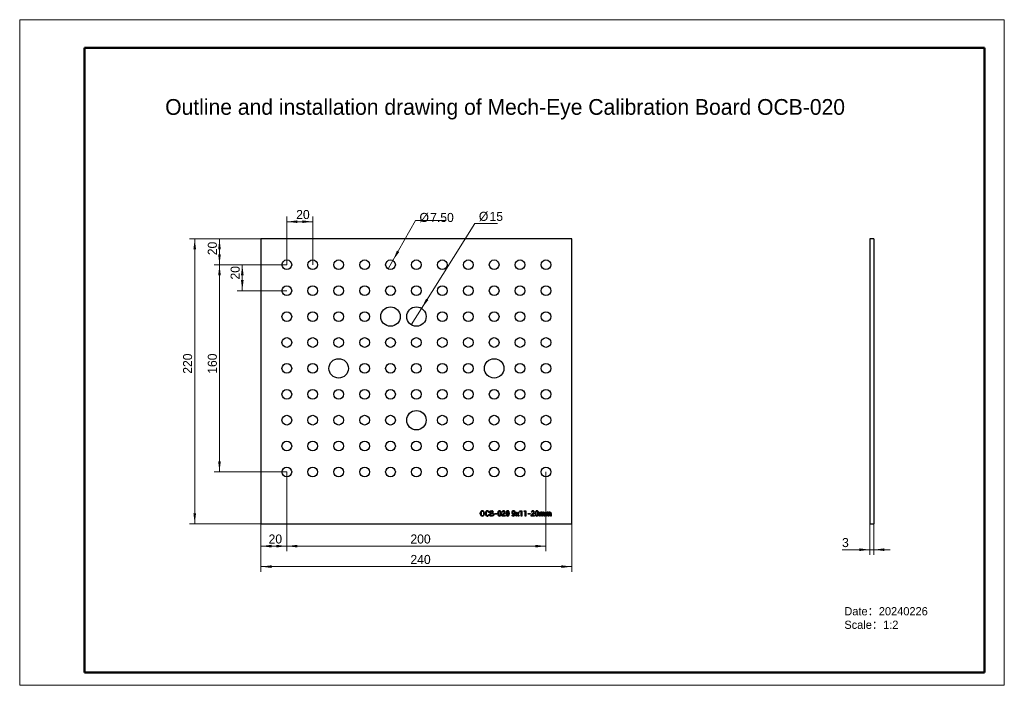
# Model space of a CAD drawing. Header units: millimetres. Extents: x 0 to 380, y 0 to 257.
import ezdxf

# ---------------------------------------------------------------- set-up
doc = ezdxf.new("R2010")
doc.units = ezdxf.units.MM
doc.layers.get('0').update_dxf_attribs({"lineweight": 18})
for name, color, linetype, lineweight in [('FORMAT', 7, 'Continuous', 18), ('LAYER1', 1, 'Continuous', 18), ('LAYER2', 2, 'Continuous', 18)]:
    doc.layers.add(name, color=color, linetype=linetype, lineweight=lineweight)
doc.styles.add('SLDTEXTSTYLE0', font='txt')
doc.styles.add('SLDTEXTSTYLE1', font='txt')
doc.styles.add('SLDTEXTSTYLE2', font='txt')
doc.dimstyles.new('SLDDIMSTYLE0', dxfattribs={"dimtxt": 3.5, "dimasz": 4.08, "dimexe": 0, "dimexo": 0.0625, "dimgap": 0.875, "dimtad": 1, "dimlfac": 2, "dimrnd": 1e-09, "dimzin": 12, "dimdsep": 46, "dimtxsty": 'SLDTEXTSTYLE2', "dimcen": 0.09, "dimdle": 8.16, "dimadec": 0, "dimazin": 3, "dimtfac": 1, "dimtofl": 0, "dimtmove": 0, "dimatfit": 3, "dimfxl": 0, "dimfrac": 2, "dimtolj": 1, "dimarcsym": 0})
doc.dimstyles.new('SLDDIMSTYLE1', dxfattribs={"dimtxt": 3.5, "dimasz": 4.08, "dimexe": 0, "dimexo": 0.0625, "dimgap": 0.875, "dimtad": 0, "dimtih": 1, "dimtoh": 1, "dimlfac": 2, "dimrnd": 1e-09, "dimzin": 12, "dimdsep": 46, "dimtxsty": 'SLDTEXTSTYLE2', "dimblk1": 'NONE', "dimsah": 1, "dimcen": 0, "dimdle": 8.16, "dimadec": 0, "dimazin": 3, "dimtfac": 1, "dimtmove": 0, "dimatfit": 3, "dimldrblk": 'NONE', "dimfxl": 0, "dimfrac": 2, "dimtolj": 1, "dimarcsym": 0})
doc.dimstyles.new('SLDDIMSTYLE2', dxfattribs={"dimtxt": 3.5, "dimasz": 4.08, "dimexe": 0, "dimexo": 0.0625, "dimgap": 0.875, "dimtad": 0, "dimtih": 1, "dimtoh": 1, "dimlfac": 2, "dimrnd": 1e-09, "dimzin": 4, "dimdsep": 46, "dimtxsty": 'SLDTEXTSTYLE2', "dimblk1": 'NONE', "dimsah": 1, "dimcen": 0, "dimdle": 8.16, "dimadec": 0, "dimazin": 1, "dimtfac": 1, "dimtmove": 0, "dimatfit": 3, "dimldrblk": 'NONE', "dimfxl": 0, "dimfrac": 2, "dimtolj": 1, "dimarcsym": 0})
doc.dimstyles.new('SLDDIMSTYLE3', dxfattribs={"dimtxt": 3.5, "dimasz": 4.08, "dimexe": 0, "dimexo": 0.0625, "dimgap": 0.875, "dimtad": 1, "dimlfac": 2, "dimrnd": 1e-09, "dimzin": 12, "dimdsep": 46, "dimtxsty": 'SLDTEXTSTYLE2', "dimcen": 0.09, "dimdle": 8.16, "dimadec": 0, "dimazin": 3, "dimtfac": 1, "dimtmove": 0, "dimatfit": 0, "dimfxl": 0, "dimfrac": 2, "dimtolj": 1, "dimarcsym": 0})

# ---------------------------------------------------------------- blocks, each defined once
blk = doc.blocks.new('SW_NOTE_0')
at = {"layer": 'FORMAT', "color": 0, "char_height": 3.175, "attachment_point": 1, "style": 'SLDTEXTSTYLE0'}
for s, insert, width in [('Date：20240226 ', (0, 3.69), 63.3216), ('Scale：1:2', (0, -1.54), 44.8067)]:
    blk.add_mtext(s, dxfattribs=dict(at, insert=insert, width=width))
blk = doc.blocks.new('*X4')
at = {"layer": 'FORMAT'}
for points in [[(93.1, 45.83), (97.18, 45.32), (97.18, 46.33)], [(213.1, 45.83), (209.02, 46.33), (209.02, 45.32)]]:
    blk.add_hatch(color=256, dxfattribs=at).paths.add_polyline_path(points, flags=0)
for p, q in [((93.1, 62.36), (93.1, 43.83)), ((213.1, 62.36), (213.1, 43.83)), ((93.1, 45.83), (213.1, 45.83))]:
    blk.add_line(p, q, dxfattribs=at)
at = {"layer": 'FORMAT', "insert": (150.79, 50.34), "char_height": 3.5, "width": 9.5596, "attachment_point": 1, "style": 'SLDTEXTSTYLE2'}
blk.add_mtext('240', dxfattribs=at)
blk = doc.blocks.new('*X5')
at = {"layer": 'FORMAT'}
for points in [[(67.55, 172.36), (67.04, 168.28), (68.05, 168.28)], [(67.55, 62.36), (68.05, 66.44), (67.04, 66.44)]]:
    blk.add_hatch(color=256, dxfattribs=at).paths.add_polyline_path(points, flags=0)
for p, q in [((93.1, 172.36), (65.55, 172.36)), ((67.55, 62.36), (67.55, 172.36)), ((93.1, 62.36), (65.55, 62.36))]:
    blk.add_line(p, q, dxfattribs=at)
at = {"layer": 'FORMAT', "insert": (63.03, 120.29), "char_height": 3.5, "width": 9.5596, "attachment_point": 1, "rotation": 90, "style": 'SLDTEXTSTYLE2'}
blk.add_mtext('220', dxfattribs=at)
blk = doc.blocks.new('*X6')
at = {"layer": 'FORMAT'}
for points in [[(93.1, 53.73), (97.18, 53.22), (97.18, 54.24)], [(103.1, 53.73), (99.02, 54.24), (99.02, 53.22)]]:
    blk.add_hatch(color=256, dxfattribs=at).paths.add_polyline_path(points, flags=0)
for p, q in [((103.1, 82.36), (103.1, 51.73)), ((93.1, 62.36), (93.1, 51.73)), ((103.1, 53.73), (93.1, 53.73))]:
    blk.add_line(p, q, dxfattribs=at)
at = {"layer": 'FORMAT', "insert": (96.05, 58.24), "char_height": 3.5, "width": 6.0402, "attachment_point": 1, "style": 'SLDTEXTSTYLE2'}
blk.add_mtext('20', dxfattribs=at)
blk = doc.blocks.new('*X7')
at = {"layer": 'FORMAT'}
for points in [[(77.1, 162.36), (76.59, 158.28), (77.6, 158.28)], [(77.1, 82.36), (77.6, 86.44), (76.59, 86.44)]]:
    blk.add_hatch(color=256, dxfattribs=at).paths.add_polyline_path(points, flags=0)
for p, q in [((103.1, 162.36), (75.1, 162.36)), ((77.1, 162.36), (77.1, 82.36)), ((103.1, 82.36), (75.1, 82.36))]:
    blk.add_line(p, q, dxfattribs=at)
at = {"layer": 'FORMAT', "insert": (72.58, 120.29), "char_height": 3.5, "width": 9.0069, "attachment_point": 1, "rotation": 90, "style": 'SLDTEXTSTYLE2'}
blk.add_mtext('160', dxfattribs=at)
blk = doc.blocks.new('*X8')
at = {"layer": 'FORMAT'}
blk.add_hatch(color=256, dxfattribs=at).paths.add_polyline_path([(155.09, 145.54), (157.68, 148.73), (156.82, 149.27)], flags=0)
for p, q in [((155.09, 145.54), (175.61, 178.28)), ((175.61, 178.28), (184.39, 178.28)), ((151.1, 139.18), (155.09, 145.54))]:
    blk.add_line(p, q, dxfattribs=at)
at = {"layer": 'FORMAT', "char_height": 3.5, "attachment_point": 1, "style": 'SLDTEXTSTYLE2'}
for s, insert, width in [('%%C', (177.2, 182.81), 3.6066), ('15', (181.31, 182.79), 5.41)]:
    blk.add_mtext(s, dxfattribs=dict(at, insert=insert, width=width))
blk = doc.blocks.new('_NONE')
blk = doc.blocks.new('*X9')
at = {"layer": 'FORMAT'}
for points in [[(77.1, 172.36), (76.59, 168.28), (77.6, 168.28)], [(77.1, 162.36), (77.6, 166.44), (76.59, 166.44)]]:
    blk.add_hatch(color=256, dxfattribs=at).paths.add_polyline_path(points, flags=0)
for p, q in [((93.1, 172.36), (75.1, 172.36)), ((77.1, 172.36), (77.1, 162.36)), ((103.1, 162.36), (75.1, 162.36))]:
    blk.add_line(p, q, dxfattribs=at)
at = {"layer": 'FORMAT', "insert": (72.58, 166.06), "char_height": 3.5, "width": 6.874, "attachment_point": 1, "rotation": 90, "style": 'SLDTEXTSTYLE2'}
blk.add_mtext('20', dxfattribs=at)
blk = doc.blocks.new('*X10')
at = {"layer": 'FORMAT'}
for points in [[(103.1, 179), (107.18, 178.49), (107.18, 179.51)], [(113.1, 179), (109.02, 179.51), (109.02, 178.49)]]:
    blk.add_hatch(color=256, dxfattribs=at).paths.add_polyline_path(points, flags=0)
for p, q in [((103.1, 162.36), (103.1, 181)), ((103.1, 179), (113.1, 179)), ((113.1, 162.36), (113.1, 181))]:
    blk.add_line(p, q, dxfattribs=at)
at = {"layer": 'FORMAT', "insert": (106.7, 183.51), "char_height": 3.5, "width": 6.0402, "attachment_point": 1, "style": 'SLDTEXTSTYLE2'}
blk.add_mtext('20', dxfattribs=at)
blk = doc.blocks.new('*X11')
at = {"layer": 'FORMAT'}
for points in [[(103.1, 53.73), (107.18, 53.22), (107.18, 54.24)], [(203.1, 53.73), (199.02, 54.24), (199.02, 53.22)]]:
    blk.add_hatch(color=256, dxfattribs=at).paths.add_polyline_path(points, flags=0)
for p, q in [((103.1, 82.36), (103.1, 51.73)), ((203.1, 82.36), (203.1, 51.73)), ((203.1, 53.73), (103.1, 53.73))]:
    blk.add_line(p, q, dxfattribs=at)
at = {"layer": 'FORMAT', "insert": (150.79, 58.24), "char_height": 3.5, "width": 9.5596, "attachment_point": 1, "style": 'SLDTEXTSTYLE2'}
blk.add_mtext('200', dxfattribs=at)
blk = doc.blocks.new('*X12')
at = {"layer": 'FORMAT'}
for points in [[(85.9, 162.36), (85.39, 158.28), (86.41, 158.28)], [(85.9, 152.36), (86.41, 156.44), (85.39, 156.44)]]:
    blk.add_hatch(color=256, dxfattribs=at).paths.add_polyline_path(points, flags=0)
for p, q in [((103.1, 162.36), (83.9, 162.36)), ((85.9, 152.36), (85.9, 162.36)), ((103.1, 152.36), (83.9, 152.36))]:
    blk.add_line(p, q, dxfattribs=at)
at = {"layer": 'FORMAT', "insert": (81.39, 156.67), "char_height": 3.5, "width": 6.874, "attachment_point": 1, "rotation": 90, "style": 'SLDTEXTSTYLE2'}
blk.add_mtext('20', dxfattribs=at)
blk = doc.blocks.new('*X13')
at = {"layer": 'FORMAT'}
blk.add_hatch(color=256, dxfattribs=at).paths.add_polyline_path([(144.02, 163.99), (146.46, 167.3), (145.58, 167.8)], flags=0)
for p, q in [((144.02, 163.99), (152.7, 179.41)), ((152.7, 179.41), (164.54, 179.41)), ((142.18, 160.73), (144.02, 163.99))]:
    blk.add_line(p, q, dxfattribs=at)
at = {"layer": 'FORMAT', "char_height": 3.5, "attachment_point": 1, "style": 'SLDTEXTSTYLE2'}
for s, insert, width in [('%%C', (154.29, 182.39), 3.6066), ('7.50', (158.4, 182.38), 13.1468)]:
    blk.add_mtext(s, dxfattribs=dict(at, insert=insert, width=width))
blk = doc.blocks.new('*X14')
at = {"layer": 'FORMAT'}
for points in [[(328.11, 52.36), (324.03, 52.87), (324.03, 51.85)], [(329.61, 52.36), (333.69, 51.85), (333.69, 52.87)]]:
    blk.add_hatch(color=256, dxfattribs=at).paths.add_polyline_path(points, flags=0)
for p, q in [((328.11, 62.36), (328.11, 50.36)), ((329.61, 62.36), (329.61, 50.36)), ((328.11, 52.36), (317.35, 52.36)), ((328.11, 52.36), (329.61, 52.36)), ((329.61, 52.36), (335.96, 52.36))]:
    blk.add_line(p, q, dxfattribs=at)
at = {"layer": 'FORMAT', "insert": (317.35, 56.87), "char_height": 3.5, "width": 2.4335, "attachment_point": 1, "style": 'SLDTEXTSTYLE2'}
blk.add_mtext('3', dxfattribs=at)

msp = doc.modelspace()

# ---------------------------------------------------------------- linework, layer by layer
at = {"color": 7, "linetype": 'Continuous', "lineweight": 25}
for p, q in [((93.0957, 172.3611), (93.0957, 62.3611)), ((213.0957, 172.3611), (93.0957, 172.3611)), ((213.0957, 62.3611), (213.0957, 172.3611)), ((329.6135, 172.3611), (328.1135, 172.3611)), ((328.1135, 172.3611), (328.1135, 62.3611)), ((329.6135, 172.3611), (329.6135, 62.3611)), ((177.7503, 66.1829), (177.7503, 66.5376)), ((178.0202, 66.5437), (178.0202, 66.1813)), ((179.0819, 66.1813), (179.0819, 66.5437)), ((179.3518, 66.5376), (179.3518, 66.1829)), ((179.6793, 66.1829), (179.6793, 66.5376)), ((179.9492, 66.5413), (179.9492, 66.1833)), ((181.1736, 66.7223), (180.9151, 66.7223)), ((180.9151, 66.0023), (181.1736, 66.0023)), ((181.1764, 66.7304), (181.1736, 66.7223)), ((181.1736, 66.0023), (181.1764, 65.993)), ((181.5169, 67.3611), (182.1675, 67.3611)), ((181.5169, 65.3611), (181.5169, 67.3611)), ((182.3071, 65.3611), (181.5169, 65.3611)), ((182.1675, 67.1504), (181.7868, 67.1504)), ((181.7868, 67.1504), (181.7868, 66.5149)), ((181.7868, 66.5149), (182.2235, 66.5149)), ((182.3112, 66.2961), (181.7868, 66.2961)), ((181.7868, 66.2961), (181.7868, 65.5717)), ((181.7868, 65.5717), (182.3071, 65.5717)), ((183.3051, 66.299), (184.1131, 66.299)), ((183.3051, 66.0883), (183.3051, 66.299)), ((184.1131, 66.0883), (183.3051, 66.0883)), ((184.1131, 66.299), (184.1131, 66.0883)), ((184.5035, 66.0681), (184.5035, 66.6541)), ((184.7734, 66.7113), (184.7734, 66.0133)), ((185.5035, 66.0133), (185.5035, 66.7113)), ((185.7734, 66.6541), (185.7734, 66.0681)), ((186.1253, 66.7969), (186.1225, 66.8055)), ((186.3854, 66.7969), (186.1253, 66.7969)), ((186.1387, 65.5457), (186.7649, 66.2945)), ((186.1387, 65.3611), (186.1387, 65.5457)), ((187.3769, 65.3611), (186.1387, 65.3611)), ((186.969, 66.1687), (186.4662, 65.5786)), ((186.4662, 65.5786), (186.469, 65.5717)), ((186.469, 65.5717), (187.3769, 65.5717)), ((187.3769, 65.5717), (187.3769, 65.3611)), ((187.6724, 66.0681), (187.6724, 66.6541)), ((187.9423, 66.7113), (187.9423, 66.0133)), ((188.6724, 66.0133), (188.6724, 66.7113)), ((188.9423, 66.6541), (188.9423, 66.0681)), ((190.0677, 65.4211), (190.1091, 65.6265)), ((190.924, 66.4751), (190.924, 66.7105)), ((190.924, 66.0607), (190.924, 66.2308)), ((191.1951, 66.6691), (191.1951, 66.064)), ((191.4508, 65.3611), (191.9455, 66.1086)), ((191.7633, 65.3611), (191.4508, 65.3611)), ((191.4646, 66.8416), (191.7755, 66.8416)), ((191.9455, 66.1086), (191.4646, 66.8416)), ((192.092, 65.9199), (191.7633, 65.3611)), ((191.7755, 66.8416), (192.0863, 66.2945)), ((192.0863, 66.2945), (192.4017, 66.8416)), ((192.4208, 65.3611), (192.092, 65.9199)), ((192.7166, 66.8416), (192.2357, 66.1086)), ((192.2357, 66.1086), (192.7304, 65.3611)), ((192.4017, 66.8416), (192.7166, 66.8416)), ((192.7304, 65.3611), (192.4208, 65.3611)), ((193.0575, 67.3071), (193.7629, 67.381)), ((193.0575, 67.1013), (193.0575, 67.3071)), ((193.4918, 67.1013), (193.0575, 67.1013)), ((193.4918, 65.3611), (193.4918, 67.1013)), ((193.7629, 65.3611), (193.4918, 65.3611)), ((193.7629, 67.381), (193.7629, 65.3611)), ((194.6419, 67.3071), (195.3473, 67.381)), ((194.6419, 67.1013), (194.6419, 67.3071)), ((195.0762, 67.1013), (194.6419, 67.1013)), ((195.0762, 65.3611), (195.0762, 67.1013)), ((195.3473, 65.3611), (195.0762, 65.3611)), ((195.3473, 67.381), (195.3473, 65.3611)), ((196.1882, 66.299), (196.9962, 66.299)), ((196.1882, 66.0883), (196.1882, 66.299)), ((196.9962, 66.0883), (196.1882, 66.0883)), ((196.9962, 66.299), (196.9962, 66.0883)), ((197.424, 66.7969), (197.4212, 66.8055)), ((197.6841, 66.7969), (197.424, 66.7969)), ((197.4374, 65.5457), (198.0636, 66.2945)), ((197.4374, 65.3611), (197.4374, 65.5457)), ((198.6756, 65.3611), (197.4374, 65.3611)), ((198.2677, 66.1687), (197.7649, 65.5786)), ((197.7649, 65.5786), (197.7678, 65.5717)), ((197.7678, 65.5717), (198.6756, 65.5717)), ((198.6756, 65.5717), (198.6756, 65.3611)), ((198.9711, 66.0681), (198.9711, 66.6541)), ((199.241, 66.7113), (199.241, 66.0133)), ((199.9711, 66.0133), (199.9711, 66.7113)), ((200.241, 66.6541), (200.241, 66.0681)), ((200.5969, 65.3611), (200.5969, 66.8676)), ((200.5969, 66.8676), (200.838, 66.8676)), ((200.8668, 65.3611), (200.5969, 65.3611)), ((200.838, 66.8676), (200.857, 66.646)), ((200.8668, 66.4556), (200.8668, 65.3611)), ((201.4914, 65.3611), (201.4914, 66.2539)), ((201.7625, 65.3611), (201.4914, 65.3611)), ((201.7625, 66.3111), (201.7625, 65.3611)), ((202.3871, 65.3611), (202.3871, 66.2539)), ((202.657, 65.3611), (202.3871, 65.3611)), ((202.657, 66.2454), (202.657, 65.3611)), ((203.0384, 65.3611), (203.0384, 66.8676)), ((203.0384, 66.8676), (203.2795, 66.8676)), ((203.3083, 65.3611), (203.0384, 65.3611)), ((203.2795, 66.8676), (203.2986, 66.646)), ((203.3083, 66.4556), (203.3083, 65.3611)), ((203.9329, 65.3611), (203.9329, 66.2539)), ((204.204, 65.3611), (203.9329, 65.3611)), ((204.204, 66.3111), (204.204, 65.3611)), ((204.8286, 65.3611), (204.8286, 66.2539)), ((205.0985, 65.3611), (204.8286, 65.3611)), ((205.0985, 66.2454), (205.0985, 65.3611)), ((93.0957, 62.3611), (213.0957, 62.3611)), ((328.1135, 62.3611), (329.6135, 62.3611))]:
    msp.add_line(p, q, dxfattribs=at)
for points in [[(178.5368, 67.1764), (178.2909, 67.114), (178.1145, 66.9311), (178.0202, 66.5437)], [(180.4439, 67.1764), (180.2043, 67.1097), (180.0382, 66.9232), (179.9492, 66.5413)], [(182.5632, 66.8286), (182.5496, 66.9361), (182.5001, 67.0319), (182.4159, 67.0995), (182.1675, 67.1504)], [(182.9674, 65.9256), (182.9112, 65.6578), (182.7239, 65.4602), (182.3071, 65.3611)], [(185.1367, 67.1764), (185.014, 67.1578), (184.9075, 67.095), (184.8328, 66.9961), (184.7734, 66.7113)], [(185.1391, 65.5457), (185.2624, 65.5642), (185.3694, 65.6274), (185.4441, 65.7271), (185.5035, 66.0133)], [(186.7649, 66.2945), (186.9758, 66.5887), (187.051, 66.8603)], [(188.3055, 67.1764), (188.1828, 67.1578), (188.0763, 67.095), (188.0016, 66.9961), (187.9423, 66.7113)], [(188.3079, 65.5457), (188.4312, 65.5642), (188.5383, 65.6274), (188.613, 65.7271), (188.6724, 66.0133)], [(190.4897, 65.3351), (190.2488, 65.3623), (190.0677, 65.4211)], [(190.1091, 65.6265), (190.3174, 65.558), (190.4897, 65.5457)], [(190.5433, 67.1764), (190.4256, 67.152), (190.3283, 67.0811), (190.2594, 66.9819), (190.2008, 66.7052)], [(190.2008, 66.7052), (190.2217, 66.526), (190.2981, 66.3632), (190.4074, 66.2743), (190.5458, 66.2462)], [(198.0636, 66.2945), (198.2745, 66.5887), (198.3497, 66.8603)], [(199.6042, 67.1764), (199.4815, 67.1578), (199.375, 67.095), (199.3003, 66.9961), (199.241, 66.7113)], [(199.6066, 65.5457), (199.7299, 65.5642), (199.837, 65.6274), (199.9117, 65.7271), (199.9711, 66.0133)], [(201.4914, 66.2539), (201.4768, 66.4135), (201.4141, 66.5597), (201.3144, 66.6346), (201.191, 66.6569)], [(202.0872, 66.6569), (201.9455, 66.6243), (201.8377, 66.5267), (201.7625, 66.3111)], [(202.3871, 66.2539), (202.333, 66.5344), (202.2878, 66.5903), (202.2278, 66.6299), (202.0872, 66.6569)], [(202.1679, 66.8676), (202.333, 66.8428), (202.4779, 66.7606), (202.5808, 66.6294), (202.657, 66.2454)], [(203.9329, 66.2539), (203.9184, 66.4135), (203.8556, 66.5597), (203.7559, 66.6346), (203.6326, 66.6569)], [(204.5287, 66.6569), (204.3871, 66.6243), (204.2792, 66.5267), (204.204, 66.3111)], [(204.8286, 66.2539), (204.7746, 66.5344), (204.7294, 66.5903), (204.6694, 66.6299), (204.5287, 66.6569)], [(204.6095, 66.8676), (204.7746, 66.8428), (204.9194, 66.7606), (205.0223, 66.6294), (205.0985, 66.2454)]]:
    msp.add_lwpolyline(points, dxfattribs=at)
for centre, radius in [((103.0957, 162.3611), 1.875), ((113.0957, 162.3611), 1.875), ((123.0957, 162.3611), 1.875), ((133.0957, 162.3611), 1.875), ((143.0957, 162.3611), 1.875), ((153.0957, 162.3611), 1.875), ((163.0957, 162.3611), 1.875), ((173.0957, 162.3611), 1.875), ((183.0957, 162.3611), 1.875), ((193.0957, 162.3611), 1.875), ((203.0957, 162.3611), 1.875), ((103.0957, 152.3611), 1.875), ((113.0957, 152.3611), 1.875), ((123.0957, 152.3611), 1.875), ((133.0957, 152.3611), 1.875), ((143.0957, 152.3611), 1.875), ((153.0957, 152.3611), 1.875), ((163.0957, 152.3611), 1.875), ((173.0957, 152.3611), 1.875), ((183.0957, 152.3611), 1.875), ((193.0957, 152.3611), 1.875), ((203.0957, 152.3611), 1.875), ((143.0957, 142.3611), 3.75), ((153.0957, 142.3611), 3.75), ((103.0957, 142.3611), 1.875), ((113.0957, 142.3611), 1.875), ((123.0957, 142.3611), 1.875), ((133.0957, 142.3611), 1.875), ((163.0957, 142.3611), 1.875), ((173.0957, 142.3611), 1.875), ((183.0957, 142.3611), 1.875), ((193.0957, 142.3611), 1.875), ((203.0957, 142.3611), 1.875), ((103.0957, 132.3611), 1.875), ((113.0957, 132.3611), 1.875), ((123.0957, 132.3611), 1.875), ((133.0957, 132.3611), 1.875), ((143.0957, 132.3611), 1.875), ((153.0957, 132.3611), 1.875), ((163.0957, 132.3611), 1.875), ((173.0957, 132.3611), 1.875), ((183.0957, 132.3611), 1.875), ((193.0957, 132.3611), 1.875), ((203.0957, 132.3611), 1.875), ((123.0957, 122.3611), 3.75), ((183.0957, 122.3611), 3.75), ((103.0957, 122.3611), 1.875), ((113.0957, 122.3611), 1.875), ((133.0957, 122.3611), 1.875), ((143.0957, 122.3611), 1.875), ((153.0957, 122.3611), 1.875), ((163.0957, 122.3611), 1.875), ((173.0957, 122.3611), 1.875), ((193.0957, 122.3611), 1.875), ((203.0957, 122.3611), 1.875), ((103.0957, 112.3611), 1.875), ((113.0957, 112.3611), 1.875), ((123.0957, 112.3611), 1.875), ((133.0957, 112.3611), 1.875), ((143.0957, 112.3611), 1.875), ((153.0957, 112.3611), 1.875), ((163.0957, 112.3611), 1.875), ((173.0957, 112.3611), 1.875), ((183.0957, 112.3611), 1.875), ((193.0957, 112.3611), 1.875), ((203.0957, 112.3611), 1.875), ((103.0957, 102.3611), 1.875), ((113.0957, 102.3611), 1.875), ((123.0957, 102.3611), 1.875), ((133.0957, 102.3611), 1.875), ((143.0957, 102.3611), 1.875), ((153.0957, 102.3611), 3.75), ((163.0957, 102.3611), 1.875), ((173.0957, 102.3611), 1.875), ((183.0957, 102.3611), 1.875), ((193.0957, 102.3611), 1.875), ((203.0957, 102.3611), 1.875), ((103.0957, 92.3611), 1.875), ((113.0957, 92.3611), 1.875), ((123.0957, 92.3611), 1.875), ((133.0957, 92.3611), 1.875), ((143.0957, 92.3611), 1.875), ((153.0957, 92.3611), 1.875), ((163.0957, 92.3611), 1.875), ((173.0957, 92.3611), 1.875), ((183.0957, 92.3611), 1.875), ((193.0957, 92.3611), 1.875), ((203.0957, 92.3611), 1.875), ((103.0957, 82.3611), 1.875), ((113.0957, 82.3611), 1.875), ((123.0957, 82.3611), 1.875), ((133.0957, 82.3611), 1.875), ((143.0957, 82.3611), 1.875), ((153.0957, 82.3611), 1.875), ((163.0957, 82.3611), 1.875), ((173.0957, 82.3611), 1.875), ((183.0957, 82.3611), 1.875), ((193.0957, 82.3611), 1.875), ((203.0957, 82.3611), 1.875)]:
    msp.add_circle(centre, radius, dxfattribs=at)
for centre, radius, start, end in [((178.5375, 66.5975), 0.7895, 90.05162, 184.352318), ((178.5418, 66.1285), 0.7934, 176.064566, 269.64059), ((178.5694, 66.0999), 0.5552, 171.574939, 266.64026), ((178.5469, 66.581), 0.8061, 356.911415, 90.71399), ((178.5222, 66.6127), 0.5639, 352.972326, 88.514225), ((178.5514, 66.1367), 0.8017, 268.961148, 3.304126), ((178.5142, 66.1166), 0.5713, 272.268721, 6.498633), ((180.4544, 66.6087), 0.7784, 90.776871, 185.239486), ((180.4612, 66.1194), 0.7845, 175.358209, 268.734252), ((180.4967, 66.0975), 0.5543, 171.089684, 264.52901), ((180.524, 66.7395), 0.6525, 359.198876, 97.055311), ((180.4836, 66.7461), 0.4321, 356.833461, 95.277153), ((180.4849, 65.9748), 0.431, 264.539744, 3.656018), ((180.5052, 66.0036), 0.6713, 264.755141, 359.096242), ((182.2729, 66.8108), 0.5602, 0.904785, 100.844372), ((182.2554, 66.8211), 0.3079, 264.053304, 1.394125), ((182.3546, 65.9102), 0.3418, 262.009686, 1.75968), ((182.3275, 65.9276), 0.3689, 358.925953, 92.541161), ((182.4111, 66.8336), 0.4222, 288.191448, 358.107577), ((182.4761, 65.9453), 0.4917, 357.70256, 82.187913), ((185.1453, 66.7397), 0.6474, 90.764636, 187.595295), ((185.1547, 65.9906), 0.6557, 173.219378, 268.638141), ((185.1641, 65.9421), 0.3971, 169.672147, 266.386847), ((185.1207, 66.7301), 0.6571, 353.355934, 88.610208), ((185.1164, 66.7832), 0.3938, 349.485297, 87.049215), ((185.1332, 65.9812), 0.6461, 270.524883, 7.726067), ((186.6988, 66.8127), 0.5763, 85.192576, 180.721745), ((186.7352, 66.8257), 0.3509, 88.057817, 184.702593), ((186.7979, 66.8664), 0.5231, 358.882468, 95.577726), ((186.7583, 66.8831), 0.2936, 355.547013, 92.202954), ((186.1278, 67.033), 1.2061, 314.223184, 351.569186), ((188.3141, 66.7397), 0.6474, 90.765234, 187.594697), ((188.3235, 65.9906), 0.6557, 173.219963, 268.637888), ((188.333, 65.9421), 0.3971, 169.672147, 266.386847), ((188.2896, 66.7301), 0.6571, 353.355935, 88.610539), ((188.2852, 66.7832), 0.3938, 349.485289, 87.049789), ((188.302, 65.9812), 0.6461, 270.525165, 7.725785), ((190.5311, 66.6373), 0.6039, 173.693403, 271.387267), ((190.5548, 66.7609), 0.6265, 91.825976, 185.245783), ((190.5197, 66.0119), 0.6774, 267.468627, 4.411677), ((190.473, 66.0004), 0.455, 272.107425, 7.61864), ((190.5486, 66.7371), 0.6501, 353.996979, 91.214256), ((190.5339, 66.7802), 0.3963, 349.86938, 88.632805), ((190.5652, 66.6411), 0.3954, 267.186302, 335.173909), ((190.5564, 66.4745), 0.4411, 268.621366, 326.460071), ((197.9975, 66.8127), 0.5763, 85.192576, 180.721745), ((198.0339, 66.8257), 0.3509, 88.057817, 184.702593), ((198.0966, 66.8664), 0.5231, 358.882468, 95.577726), ((198.057, 66.8831), 0.2936, 355.546669, 92.203298), ((197.4265, 67.033), 1.2061, 314.223184, 351.569186), ((199.6128, 66.7397), 0.6474, 90.764904, 187.594694), ((199.6222, 65.9906), 0.6557, 173.219963, 268.637888), ((199.6317, 65.9421), 0.3971, 169.672147, 266.386847), ((199.5883, 66.7301), 0.6571, 353.355934, 88.610208), ((199.5839, 66.7832), 0.3938, 349.485297, 87.049215), ((199.6007, 65.9812), 0.6461, 270.525165, 7.725785), ((201.2785, 66.3571), 0.511, 87.516908, 145.571229), ((201.1701, 66.3289), 0.3287, 86.339376, 157.323186), ((201.3226, 66.4509), 0.4173, 20.064524, 93.023756), ((202.1643, 66.3612), 0.5064, 89.589845, 152.623619), ((203.72, 66.3571), 0.511, 87.516908, 145.571229), ((203.6116, 66.3289), 0.3287, 86.338784, 157.323777), ((203.7642, 66.4509), 0.4173, 20.064827, 93.023453), ((204.6058, 66.3612), 0.5064, 89.58917, 152.624294)]:
    msp.add_arc(centre, radius, start, end, dxfattribs=at)
at = {"layer": 'LAYER1', "color": 7, "lineweight": 50}
for p, q in [((24.9999, 246.1278), (24.9999, 4.9999)), ((372.2655, 246.1278), (372.2655, 4.9999)), ((24.9999, 4.9999), (372.2655, 4.9999))]:
    msp.add_line(p, q, dxfattribs=at)
at = {"layer": 'LAYER2', "color": 7}
for p, q in [((-0.0001, 256.9851), (-0.0001, -0.0001)), ((-0.0001, 256.9851), (379.9617, 256.9851)), ((379.9617, 256.9851), (379.9617, -0.0001)), ((-0.0001, -0.0001), (379.9617, -0.0001))]:
    msp.add_line(p, q, dxfattribs=at)
at = {"layer": 'LAYER2', "color": 7, "lineweight": 50}
msp.add_line((24.9999, 246.1278), (372.2655, 246.1278), dxfattribs=at)

# ---------------------------------------------------------------- block references
at = {"layer": 'FORMAT'}
msp.add_blockref('SW_NOTE_0', (318.237, 26.5028), dxfattribs=at)

# ---------------------------------------------------------------- texts
at = {"layer": 'FORMAT', "insert": (56.1379, 226.3426), "char_height": 6.085417, "width": 611.345061, "attachment_point": 1, "style": 'SLDTEXTSTYLE1'}
msp.add_mtext('Outline and installation drawing of Mech-Eye Calibration Board OCB-020', dxfattribs=at)

# ---------------------------------------------------------------- dimensions: what is measured, and where the dimension line sits
at = {"layer": 'FORMAT'}
for base, p1, p2, dimstyle, picture, middle in [((113.0957, 178.9976), (103.0957, 162.3611), (113.0957, 162.3611), 'SLDDIMSTYLE0', '*X10', (108.2321, 178.9976)), ((93.0957, 53.7281), (103.0957, 82.3611), (93.0957, 62.3611), 'SLDDIMSTYLE0', '*X6', (97.5816, 53.7281)), ((103.0957, 53.7281), (203.0957, 82.3611), (103.0957, 82.3611), 'SLDDIMSTYLE0', '*X11', (153.0957, 53.7281)), ((213.0957, 45.8258), (93.0957, 62.3611), (213.0957, 62.3611), 'SLDDIMSTYLE0', '*X4', (153.0957, 45.8258)), ((329.6135, 52.3611), (328.1135, 62.3611), (329.6135, 62.3611), 'SLDDIMSTYLE3', '*X14', (318.1135, 52.3611))]:
    dim = msp.add_linear_dim(base=base, p1=p1, p2=p2, dimstyle=dimstyle, override={"dimsah": 1, "dimtzin": 12}, dxfattribs=at)
    dim.commit()
    dim.dimension.update_dxf_attribs({"geometry": picture, "text_midpoint": middle, "dimtype": 160})
for p1, p2, dimstyle, picture, middle in [((142.1752, 160.7276), (144.0162, 163.9946), 'SLDDIMSTYLE2', '*X13', (153.4863, 180.8004)), ((151.1039, 139.1837), (155.0874, 145.5384), 'SLDDIMSTYLE1', '*X8', (177.4519, 181.2157))]:
    dim = msp.add_diameter_dim_2p(p1=p1, p2=p2, dimstyle=dimstyle, override={"dimpost": '%%C<>', "dimsah": 1, "dimtzin": 12}, dxfattribs=at)
    dim.commit()
    dim.dimension.update_dxf_attribs({"geometry": picture, "text_midpoint": middle, "dimtype": 163})
for base, p1, p2, picture, middle in [((67.546, 172.3611), (93.0957, 62.3611), (93.0957, 172.3611), '*X5', (67.546, 122.5963)), ((77.0957, 162.3611), (93.0957, 172.3611), (103.0957, 162.3611), '*X9', (77.0957, 167.5967)), ((85.9019, 162.3611), (103.0957, 152.3611), (103.0957, 162.3611), '*X12', (85.9019, 158.2034)), ((77.0957, 82.3611), (103.0957, 162.3611), (103.0957, 82.3611), '*X7', (77.0957, 122.5963))]:
    dim = msp.add_linear_dim(base=base, p1=p1, p2=p2, angle=90, dimstyle='SLDDIMSTYLE0', override={"dimsah": 1, "dimtzin": 12}, dxfattribs=at)
    dim.commit()
    dim.dimension.update_dxf_attribs({"geometry": picture, "text_midpoint": middle, "dimtype": 160})

doc.saveas('drawing.dxf')
